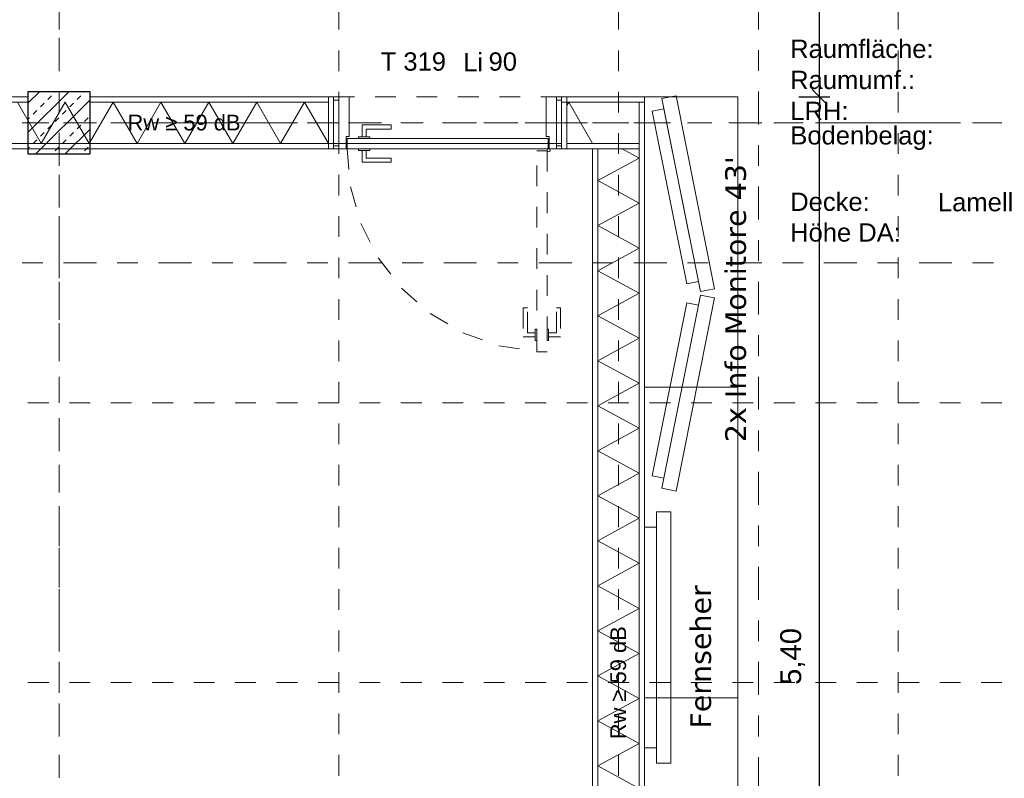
# Model space of a CAD drawing. Header units: metres. Extents: x -45.2 to 14.3, y -31.8 to 10.2.
# Tile 91 of 148: x -11 to -6.2, y -19.4 to -15.7. Entities that reach past the tile are written whole.
import ezdxf

# ---------------------------------------------------------------- set-up
doc = ezdxf.new("R2010")
doc.units = ezdxf.units.M
doc.header["$LTSCALE"] = 0.05
for name, pattern in [('Achsen 01', [5.291531, 3.175, -1.058062, 0.352704, -0.705764]), ('gestrichelt - 01', [2, 1, -1]), ('ISO-07 Punktiert', [0.889, 0.127, -0.762]), ('Raster 01', [2, 1, -1]), ('VW-01 Strichlinie kurz', [2, 1, -1])]:
    doc.linetypes.add(name, pattern=pattern)
doc.layers.get('0').update_dxf_attribs({"lineweight": 25})
for name, color, linetype, lineweight in [('013_Beton und Stahlbetonarbeiten-340 Innenstützen', 7, 'Continuous', 25), ('027_Tischlerarbeiten-340 Innentüren', 7, 'Continuous', 9), ('031_Metallbauarbeiten-340 Innentüren _ Elemente', 7, 'Continuous', 9), ('039_Trockenbauarbeiten-000 Sturz', 7, 'ISO-07 Punktiert', 9), ('039_Trockenbauarbeiten-340 Gipskarton', 7, 'Continuous', 9), ('AV1-Akustikvorgaben-Trennwände', 7, 'Continuous', 5), ('AV1-Einrichtung Bemaßung', 7, 'Continuous', 9), ('AV1-Schnitt Achsen', 7, 'Achsen 01', 18), ('AV1-Stempel-Raumstempel', 7, 'Continuous', 9)]:
    doc.layers.add(name, color=color, linetype=linetype, lineweight=lineweight)
for name, color, linetype, lineweight, true_color in [('039_Trockenbauarbeiten-340 Dämmung', 7, 'Continuous', 9, 0xc0c0c0), ('ACTES-Einrichtung Aufsicht.', 7, 'Continuous', 9, 0xa6a6a6), ('AV1-Achsen', 1, 'Achsen 01', 18, 0xff0000), ('AV1-Einrichtung', 7, 'Continuous', 9, 0xa6a6a6), ('AV1-Raster', 7, 'Raster 01', 9, 0xa6a6a6)]:
    doc.layers.add(name, color=color, linetype=linetype, lineweight=lineweight, true_color=true_color)
doc.styles.add('Arial', font='arial.ttf')
doc.styles.add('Verdana', font='verdana.ttf')

msp = doc.modelspace()

# ---------------------------------------------------------------- linework, layer by layer
at = {"color": 0, "linetype": 'ByBlock', "lineweight": -2}
for q in [(-7.13, -16.0043), (-7.13, -16.1457)]:
    msp.add_line((-7.13, -16.075), q, dxfattribs=at)
at = {"color": 0, "linetype": 'Continuous', "lineweight": 15}
for p, q in [((-7.0946, -16.1104), (-7.1654, -16.0396)), ((-7.1654, -16.0396), (-7.0946, -16.1104))]:
    msp.add_line(p, q, dxfattribs=at)
at = {"layer": '013_Beton und Stahlbetonarbeiten-340 Innenstützen', "color": 251, "linetype": 'Continuous', "lineweight": 13, "true_color": 0x4c4c4c}
for p, q in [((-10.7532, -16.05), (-10.95, -16.2468)), ((-10.8946, -16.05), (-10.95, -16.1054)), ((-10.8187, -16.0513), (-10.8174, -16.05)), ((-10.6773, -16.0513), (-10.676, -16.05)), ((-10.65, -16.0882), (-10.9118, -16.35)), ((-10.8894, -16.122), (-10.8718, -16.1044)), ((-10.8541, -16.0867), (-10.8364, -16.069)), ((-10.748, -16.122), (-10.7303, -16.1044)), ((-10.7127, -16.0867), (-10.695, -16.069)), ((-10.9248, -16.1574), (-10.9071, -16.1397)), ((-10.7834, -16.1574), (-10.7657, -16.1397)), ((-10.95, -16.1826), (-10.9425, -16.1751)), ((-10.8187, -16.1927), (-10.8011, -16.1751)), ((-10.6773, -16.1927), (-10.6596, -16.1751)), ((-10.8894, -16.2635), (-10.8718, -16.2458)), ((-10.8541, -16.2281), (-10.8364, -16.2104)), ((-10.65, -16.2296), (-10.7704, -16.35)), ((-10.748, -16.2635), (-10.7303, -16.2458)), ((-10.7127, -16.2281), (-10.695, -16.2104)), ((-10.9248, -16.2988), (-10.9071, -16.2811)), ((-10.7834, -16.2988), (-10.7657, -16.2811)), ((-10.95, -16.324), (-10.9425, -16.3165)), ((-10.8187, -16.3342), (-10.8011, -16.3165)), ((-10.6773, -16.3342), (-10.6596, -16.3165))]:
    msp.add_line(p, q, dxfattribs=at)
at = {"layer": '013_Beton und Stahlbetonarbeiten-340 Innenstützen'}
msp.add_lwpolyline([(-10.65, -16.05), (-10.95, -16.05), (-10.95, -16.35), (-10.65, -16.35)], close=True, dxfattribs=at)
at = {"layer": '027_Tischlerarbeiten-340 Innentüren'}
for points in [[(-9.45, -16.09), (-9.45, -16.31), (-9.475, -16.31), (-9.475, -16.09)], [(-9.415, -16.325), (-9.415, -16.265), (-9.4, -16.265), (-9.4, -16.075), (-9.45, -16.075), (-9.45, -16.325)], [(-8.435, -16.325), (-8.435, -16.265), (-8.45, -16.265), (-8.45, -16.075), (-8.4, -16.075), (-8.4, -16.325)], [(-8.375, -16.09), (-8.375, -16.31), (-8.4, -16.31), (-8.4, -16.09)], [(-9.3375, -16.2675), (-9.3175, -16.2675), (-9.3175, -16.23), (-9.1975, -16.23), (-9.1975, -16.21), (-9.3375, -16.21)], [(-8.44, -16.325), (-9.41, -16.325), (-9.41, -16.275), (-8.44, -16.275)], [(-9.3, -16.2675), (-9.3, -16.275), (-9.355, -16.275), (-9.355, -16.2675)], [(-9.3, -16.325), (-9.3, -16.3325), (-9.355, -16.3325), (-9.355, -16.325)], [(-9.3375, -16.3325), (-9.3175, -16.3325), (-9.3175, -16.37), (-9.1975, -16.37), (-9.1975, -16.39), (-9.3375, -16.39)], [(-8.4375, -16.34), (-8.4428, -16.3378), (-8.445, -16.3325), (-8.4428, -16.3272), (-8.4375, -16.325), (-8.4322, -16.3272), (-8.43, -16.3325), (-8.4322, -16.3378)]]:
    msp.add_lwpolyline(points, close=True, dxfattribs=at)
at = {"layer": '027_Tischlerarbeiten-340 Innentüren', "color": 253, "linetype": 'gestrichelt - 01', "lineweight": 9, "true_color": 0xa6a6a6}
msp.add_lwpolyline([(-9.41, -16.325), (-9.3939, -16.5087), (-9.3435, -16.6861), (-9.2604, -16.8508), (-9.1478, -16.9968), (-9.0096, -17.119), (-8.8508, -17.2128), (-8.6772, -17.275), (-8.4949, -17.3033)], dxfattribs=at)
for points in [[(-8.445, -16.335), (-8.445, -17.305), (-8.495, -17.305), (-8.495, -16.335)], [(-8.5025, -17.2325), (-8.5025, -17.2125), (-8.54, -17.2125), (-8.54, -17.0925), (-8.56, -17.0925), (-8.56, -17.2325)], [(-8.4375, -17.2325), (-8.4375, -17.2125), (-8.4, -17.2125), (-8.4, -17.0925), (-8.38, -17.0925), (-8.38, -17.2325)], [(-8.5025, -17.195), (-8.495, -17.195), (-8.495, -17.25), (-8.5025, -17.25)], [(-8.445, -17.195), (-8.4375, -17.195), (-8.4375, -17.25), (-8.445, -17.25)]]:
    msp.add_lwpolyline(points, close=True, dxfattribs=at)
at = {"layer": '039_Trockenbauarbeiten-000 Sturz', "linetype": 'VW-01 Strichlinie kurz'}
msp.add_lwpolyline([(-8.375, -16.075), (-8.375, -16.325), (-9.475, -16.325), (-9.475, -16.075)], close=True, dxfattribs=at)
at = {"layer": '039_Trockenbauarbeiten-340 Dämmung'}
for points in [[(-9.5, -16.3), (-9.6155, -16.1), (-9.7309, -16.3), (-9.8464, -16.1), (-9.9619, -16.3), (-10.0774, -16.1), (-10.1928, -16.3), (-10.3083, -16.1), (-10.4238, -16.3), (-10.5392, -16.1), (-10.6547, -16.3), (-10.7702, -16.1), (-10.8856, -16.3), (-11.0011, -16.1)], [(-8.225, -16.3), (-8.3405, -16.1), (-8.35, -16.1165)], [(-8, -19.4113), (-8.2, -19.3027), (-8, -19.1941), (-8.2, -19.0855), (-8, -18.9768), (-8.2, -18.8682), (-8, -18.7596), (-8.2, -18.651), (-8, -18.5424), (-8.2, -18.4338), (-8, -18.3251), (-8.2, -18.2165), (-8, -18.1079), (-8.2, -17.9993), (-8, -17.8907), (-8.2, -17.7821), (-8, -17.6735), (-8.2, -17.5648), (-8, -17.4562), (-8.2, -17.3476), (-8, -17.239), (-8.2, -17.1304), (-8, -17.0218), (-8.2, -16.9131), (-8, -16.8045), (-8.2, -16.6959), (-8, -16.5873), (-8.2, -16.4787), (-8, -16.3701), (-8.083, -16.325)]]:
    msp.add_lwpolyline(points, dxfattribs=at)
at = {"layer": '039_Trockenbauarbeiten-340 Gipskarton'}
for points in [[(-14.7, -16.075), (-10.95, -16.075), (-10.95, -16.1), (-14.7, -16.1)], [(-10.65, -16.075), (-9.5, -16.075), (-9.5, -16.1), (-10.65, -16.1)], [(-9.475, -16.075), (-9.475, -16.325), (-9.5, -16.325), (-9.5, -16.075)], [(-8.375, -16.075), (-7.975, -16.075), (-7.975, -16.1), (-8.375, -16.1)], [(-8.35, -16.075), (-8.35, -16.325), (-8.375, -16.325), (-8.375, -16.075)], [(-8, -16.1), (-7.975, -16.1), (-7.975, -21.475), (-8, -21.475)], [(-14.7, -16.3), (-10.95, -16.3), (-10.95, -16.325), (-14.7, -16.325)], [(-8.375, -16.3), (-10.95, -16.3), (-10.95, -16.325), (-8.375, -16.325)], [(-10.65, -16.3), (-9.475, -16.3), (-9.475, -16.325), (-10.65, -16.325)], [(-9.5, -16.3), (-10.65, -16.3), (-10.65, -16.325), (-9.5, -16.325)], [(-8.35, -16.3), (-8, -16.3), (-8, -16.325), (-8.35, -16.325)], [(-8.225, -16.325), (-8.2, -16.325), (-8.2, -21.475), (-8.225, -21.475)]]:
    msp.add_lwpolyline(points, close=True, dxfattribs=at)
at = {"layer": 'ACTES-Einrichtung Aufsicht.'}
for points in [[(-7.8228, -16.0692), (-7.6364, -17.0007), (-7.7045, -17.0143), (-7.8909, -16.0828)], [(-7.8811, -16.1319), (-7.7143, -16.9653), (-7.7708, -16.9766), (-7.9375, -16.1432)], [(-7.8228, -17.9764), (-7.6364, -17.0448), (-7.7045, -17.0312), (-7.8909, -17.9627)], [(-7.8811, -17.9137), (-7.7143, -17.0802), (-7.7708, -17.0689), (-7.9375, -17.9024)], [(-7.9174, -19.2898), (-7.848, -19.2898), (-7.848, -18.0763), (-7.9174, -18.0763)], [(-7.848, -19.2898), (-7.848, -18.0763), (-7.9174, -18.0763), (-7.9174, -19.2898)], [(-7.975, -19.2154), (-7.9174, -19.2154), (-7.9174, -18.1506), (-7.975, -18.1506)], [(-7.9174, -19.2154), (-7.9174, -18.1506), (-7.975, -18.1506), (-7.975, -19.2154)]]:
    msp.add_lwpolyline(points, close=True, dxfattribs=at)
at = {"layer": 'AV1-Achsen'}
for p, q in [((-10.8, -26.5), (-10.8, 4.9)), ((-43.35, -16.2), (4.2, -16.2))]:
    msp.add_line(p, q, dxfattribs=at)
at = {"layer": 'AV1-Einrichtung'}
for points in [[(-7.525, -16.075), (-7.525, -17.475), (-7.975, -17.475), (-7.975, -16.075)], [(-7.525, -17.475), (-7.525, -18.975), (-7.975, -18.975), (-7.975, -17.475)], [(-7.525, -18.975), (-7.525, -20.475), (-7.975, -20.475), (-7.975, -18.975)]]:
    msp.add_lwpolyline(points, close=True, dxfattribs=at)
at = {"layer": 'AV1-Einrichtung Bemaßung', "color": 0, "lineweight": -2}
for p, q in [((-7.13, -16.0043), (-7.13, -13.6957)), ((-7.23, -16.075), (-7.08, -16.075)), ((-7.23, -16.075), (-7.08, -16.075)), ((-7.13, -21.4043), (-7.13, -16.1457))]:
    msp.add_line(p, q, dxfattribs=at)
at = {"layer": 'AV1-Raster'}
for p, q in [((-10.8, -22.95), (-10.8, 1.35)), ((-9.45, -22.95), (-9.45, 1.35)), ((-8.1, -22.95), (-8.1, 1.35)), ((-6.75, -22.95), (-6.75, 1.35)), ((1.35, -16.2), (-40.5, -16.2)), ((1.35, -17.55), (-40.5, -17.55)), ((1.35, -18.9), (-40.5, -18.9))]:
    msp.add_line(p, q, dxfattribs=at)
at = {"layer": 'AV1-Schnitt Achsen'}
for p, q in [((-7.425, -26.3), (-7.425, 4.7)), ((-43.35, -16.875), (4.2, -16.875))]:
    msp.add_line(p, q, dxfattribs=at)
at = {"layer": 'Defpoints', "color": 0, "lineweight": 0}
for p, q in [((-9.475, -16.075), (-9.475, -16.075)), ((-9.475, -16.075), (-9.475, -16.075)), ((-8.375, -16.075), (-8.375, -16.075)), ((-8.375, -16.075), (-8.375, -16.075)), ((-7.975, -16.075), (-7.975, -16.075)), ((-7.975, -16.075), (-7.975, -16.075)), ((-7.975, -16.075), (-7.975, -16.075)), ((-7.13, -16.075), (-7.13, -16.075))]:
    msp.add_line(p, q, dxfattribs=at)

# ---------------------------------------------------------------- texts
at = {"layer": '031_Metallbauarbeiten-340 Innentüren _ Elemente', "char_height": 0.08826, "attachment_point": 7, "style": 'Arial'}
for s, insert in [('T 319', (-9.2481, -15.9492)), ('Li', (-8.8497, -15.9508)), ('90', (-8.7273, -15.9493))]:
    msp.add_mtext(s, dxfattribs=dict(at, insert=insert))
at = {"layer": 'ACTES-Einrichtung Aufsicht.', "char_height": 0.10018, "attachment_point": 7, "rotation": 90, "style": 'Verdana'}
for s, insert in [("2x Info Monitore 43'", (-7.4833, -17.7405)), ('Fernseher', (-7.6521, -19.1225))]:
    msp.add_mtext(s, dxfattribs=dict(at, insert=insert))
at = {"layer": 'AV1-Akustikvorgaben-Trennwände', "insert": (-10.4696, -16.2373), "char_height": 0.07565, "attachment_point": 7, "style": 'Arial'}
msp.add_mtext('Rw ≥ 59 dB', dxfattribs=at)
at = {"layer": 'AV1-Akustikvorgaben-Trennwände', "insert": (-8.0627, -19.1741), "char_height": 0.07565, "attachment_point": 7, "rotation": 90, "style": 'Arial'}
msp.add_mtext('Rw ≥ 59 dB', dxfattribs=at)
at = {"layer": 'AV1-Einrichtung Bemaßung', "color": 0, "insert": (-7.2002, -18.9117), "char_height": 0.10087, "attachment_point": 7, "rotation": 90, "style": 'Arial'}
msp.add_mtext('5,40', dxfattribs=at)
at = {"layer": 'AV1-Stempel-Raumstempel', "attachment_point": 7, "style": 'Arial'}
for s, insert, char_height in [('Raumfläche:', (-7.2719, -15.888), 0.088263), ('Raumumf.:', (-7.2719, -16.038), 0.08826), ('LRH:', (-7.2712, -16.1864), 0.08826), ('Bodenbelag:', (-7.2712, -16.3309), 0.088263), ('Decke:', (-7.2717, -16.626), 0.08826), ('Lamellendecke', (-6.5587, -16.6278), 0.088263), ('Höhe DA:', (-7.2721, -16.7741), 0.08826)]:
    msp.add_mtext(s, dxfattribs=dict(at, insert=insert, char_height=char_height))

doc.saveas('drawing.dxf')
